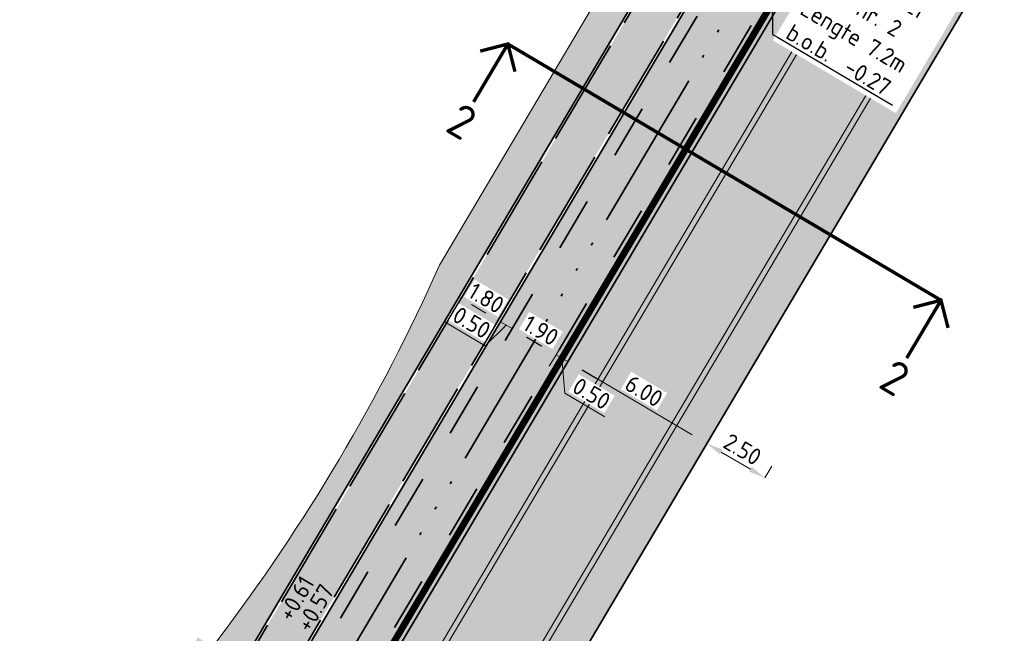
# Model space of a CAD drawing. Header units: metres. Extents: x 90722 to 92458, y 464239 to 465276.
# Tile 14 of 33: x 90876 to 90913, y 464964 to 464987. Entities that reach past the tile are written whole.
import ezdxf
from ezdxf import colors
from ezdxf.entities.mleader import LeaderData, LeaderLine
from ezdxf.enums import TextEntityAlignment as Align
from ezdxf.math import Vec2, Vec3

# ---------------------------------------------------------------- set-up
doc = ezdxf.new("R2010")
doc.units = ezdxf.units.M
for name, pattern in [('NLCS-HIDDEN', [4, 2, -2]), ('RI-DRAIN_PP100', [10, 6, -1, 0, -1, 0, -1, 0, -1]), ('VH-OPSLUITBAND_100X200_A', [10, 4, -1, 4, -1]), ('XX-CENTER', [8, 5, -1, 1, -1])]:
    doc.linetypes.add(name, pattern=pattern)
for name, color, linetype, lineweight in [('N-WE-GR-GRAS_RUIGGRAS-A-500', 62, 'Continuous', 18), ('N-WE-GW-HELOFYTENFILTER-A-500', 62, 'Continuous', 18), ('N-WE-GW-WADI-G', 110, 'NLCS-HIDDEN', 35), ('N-WE-RI-DRAINAGE_DRAIN_PP_100-G', 90, 'RI-DRAIN_PP100', 35), ('N-WE-VH-KANTOPSLUITING_OPSLUITBAND_100X200-G', 150, 'VH-OPSLUITBAND_100X200_A', 35), ('N-WE-VH-M', 7, 'Continuous', 18), ('N-WE-VH-VERHARDING-G', 7, 'Continuous', 35), ('N-WE-VH-VERHARDING_STREETPRINT-A-500', 252, 'Continuous', 0), ('N02-WE-VH-M', 7, 'Continuous', 18), ('N02-WE-VH-VERHARDING-G', 7, 'Continuous', 35), ('X-XX-AL-HOOGTELABEL-T25', 7, 'Continuous', 25), ('X-XX-AL-T25', 7, 'Continuous', 25), ('X-XX-AL-VERWIJZING_DOORSNEDE-S', 7, 'Continuous', 25)]:
    doc.layers.add(name, color=color, linetype=linetype, lineweight=lineweight)
doc.layers.add('N-WE-KL-TRACE_ET_OV-G', color=190, linetype='NLCS-HIDDEN', lineweight=35, true_color=0x7f00ff, transparency=0.5)
doc.layers.add('N-WE-OG-WEG_PARKEERPLAATS_HOOFDRIJBAAN-A-500', color=7, linetype='Continuous', lineweight=18, true_color=0x848483)
doc.layers.add('N-WE-OG-WEG_VERHARD-V', color=7, linetype='Continuous', lineweight=18, true_color=0xcdcdcd)
doc.layers.add('X-XX-AL-HULPLIJN-G', color=155, linetype='Continuous', lineweight=18, plot=False)
doc.layers.get('0').freeze()
doc.styles.add('NLCS-ISO', font='NLCS-ISO.ttf')
doc.styles.add('NLCS-ISO-M250-T25', font='NLCS-ISO.ttf', dxfattribs={"height": 0.625})
doc.dimstyles.new('NLCS-M250-T25-PIJL_L2_H1', dxfattribs={"dimscale": 0.25, "dimtxt": 2.5, "dimasz": 2.5, "dimexe": 2, "dimexo": 2, "dimgap": 0.7, "dimtad": 1, "dimzin": 0, "dimdsep": 46, "dimtxsty": 'NLCS-ISO-M250-T25', "dimcen": 0, "dimdle": 2, "dimclrd": 256, "dimclre": 256, "dimclrt": 256, "dimadec": 1, "dimazin": 0, "dimtfac": 1, "dimtdec": 3, "dimtofl": 0, "dimtmove": 0, "dimatfit": 3, "dimfxl": 2, "dimfxlon": 1, "dimtfillclr": 256, "dimtolj": 1, "dimtzin": 0, "dimlwd": -1, "dimlwe": -1, "dimarcsym": 0})
pattern_1 = [(59.397232, (90587.82589, 464789.43495), (-0.036921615, 0.143829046), [0.105, -0.105]), (149.397232, (90587.82589, 464789.43495), (-0.053453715, -0.09037533), [])]

# ---------------------------------------------------------------- blocks, each defined once
blk = doc.blocks.new('*D10')
at = {"layer": 'N-WE-VH-M', "transparency": 16777216}
for p, q in [((90894.741, 464975.286), (90894.996, 464975.717)), ((90895.835, 464974.639), (90895.279, 464974.968)), ((90896.373, 464974.321), (90896.627, 464974.751))]:
    blk.add_line(p, q, dxfattribs=at)
for points in [[(90895.332, 464975.058), (90895.226, 464974.878), (90894.741, 464975.286)], [(90895.888, 464974.729), (90895.782, 464974.55), (90896.373, 464974.321)]]:
    blk.add_solid(points, dxfattribs=at)
at = {"layer": 'N-WE-VH-M', "transparency": 16777216, "insert": (90895.805, 464975.223), "char_height": 0.625, "attachment_point": 5, "rotation": 329.3871, "style": 'NLCS-ISO-M250-T25', "bg_fill": 3, "box_fill_scale": 1.1, "bg_fill_color": 256, "bg_fill_true_color": 13158600, "bg_fill_transparency": 0}
blk.add_mtext('\\A1;1.90', dxfattribs=at)
at = {"layer": 'Defpoints', "color": 0, "transparency": 16777216}
for p in [(90894.741, 464975.286), (90894.741, 464975.286), (90896.373, 464974.321)]:
    blk.add_point(p, dxfattribs=at)
blk = doc.blocks.new('*D22')
at = {"layer": 'Defpoints', "color": 0, "transparency": 16777216}
for p in [(90885.806, 465029.585), (90845.165, 464960.906), (90845.167, 464960.905)]:
    blk.add_point(p, dxfattribs=at)
at = {"layer": 'N-WE-VH-M', "transparency": 16777216}
for p, q in [((90885.807, 465029.584), (90886.237, 465029.329)), ((90885.489, 465029.046), (90845.485, 464961.442)), ((90845.167, 464960.905), (90845.597, 464960.65))]:
    blk.add_line(p, q, dxfattribs=at)
for points in [[(90885.399, 465029.099), (90885.579, 465028.993), (90885.807, 465029.584)], [(90845.396, 464961.495), (90845.575, 464961.389), (90845.167, 464960.905)]]:
    blk.add_solid(points, dxfattribs=at)
at = {"layer": 'N-WE-VH-M', "transparency": 16777216, "insert": (90865.068, 464995.493), "char_height": 0.625, "attachment_point": 5, "rotation": 59.3857, "style": 'NLCS-ISO-M250-T25', "bg_fill": 3, "box_fill_scale": 1.1, "bg_fill_color": 256, "bg_fill_true_color": 13158600, "bg_fill_transparency": 0}
blk.add_mtext('\\A1;79.80', dxfattribs=at)
blk = doc.blocks.new('*D39')
at = {"layer": 'Defpoints', "color": 0, "transparency": 16777216}
for p in [(90896.803, 464974.079), (90901.967, 464971.023), (90901.967, 464971.023)]:
    blk.add_point(p, dxfattribs=at)
at = {"layer": 'N02-WE-VH-M', "transparency": 16777216}
for p, q in [((90896.803, 464974.079), (90897.058, 464974.509)), ((90897.341, 464973.761), (90901.429, 464971.342)), ((90901.967, 464971.023), (90902.222, 464971.454))]:
    blk.add_line(p, q, dxfattribs=at)
for points in [[(90897.394, 464973.85), (90897.288, 464973.671), (90896.803, 464974.079)], [(90901.482, 464971.431), (90901.376, 464971.252), (90901.967, 464971.023)]]:
    blk.add_solid(points, dxfattribs=at)
at = {"layer": 'N02-WE-VH-M', "transparency": 16777216, "insert": (90899.634, 464972.971), "char_height": 0.625, "attachment_point": 5, "rotation": 329.3872, "style": 'NLCS-ISO-M250-T25', "bg_fill": 3, "box_fill_scale": 1.1, "bg_fill_color": 256, "bg_fill_true_color": 13158600, "bg_fill_transparency": 0}
blk.add_mtext('\\A1;6.00', dxfattribs=at)
blk = doc.blocks.new('*D40')
at = {"layer": 'Defpoints', "color": 0, "transparency": 16777216}
for p in [(90901.967, 464971.023), (90904.124, 464969.747), (90904.124, 464969.747)]:
    blk.add_point(p, dxfattribs=at)
at = {"layer": 'N02-WE-VH-M', "transparency": 16777216}
for p, q in [((90901.967, 464971.023), (90902.222, 464971.454)), ((90902.505, 464970.705), (90903.586, 464970.065)), ((90904.124, 464969.747), (90904.379, 464970.177))]:
    blk.add_line(p, q, dxfattribs=at)
for points in [[(90902.558, 464970.795), (90902.452, 464970.616), (90901.967, 464971.023)], [(90903.639, 464970.155), (90903.533, 464969.976), (90904.124, 464969.747)]]:
    blk.add_solid(points, dxfattribs=at)
at = {"layer": 'N02-WE-VH-M', "transparency": 16777216, "insert": (90903.294, 464970.805), "char_height": 0.625, "attachment_point": 5, "rotation": 329.3873, "style": 'NLCS-ISO-M250-T25', "bg_fill": 3, "box_fill_scale": 1.1, "bg_fill_color": 256, "bg_fill_true_color": 13158600, "bg_fill_transparency": 0}
blk.add_mtext('\\A1;2.50', dxfattribs=at)
blk = doc.blocks.new('*D41')
at = {"layer": 'Defpoints', "color": 0, "transparency": 16777216}
for p in [(90896.377, 464974.328), (90896.803, 464974.066), (90896.807, 464974.074)]:
    blk.add_point(p, dxfattribs=at)
at = {"layer": 'N-WE-VH-M', "transparency": 16777216}
for p, q in [((90895.835, 464974.639), (90895.297, 464974.957)), ((90896.373, 464974.321), (90896.118, 464973.891)), ((90896.373, 464974.321), (90896.803, 464974.066)), ((90896.803, 464974.066), (90896.548, 464973.636)), ((90896.588, 464974.194), (90896.696, 464972.893)), ((90897.341, 464973.748), (90897.879, 464973.43)), ((90896.696, 464972.893), (90898.181, 464972.015))]:
    blk.add_line(p, q, dxfattribs=at)
blk.add_solid([(90895.888, 464974.729), (90895.782, 464974.549), (90896.373, 464974.321)], dxfattribs=at)
at = {"layer": 'N-WE-VH-M', "transparency": 16777216, "insert": (90897.687, 464972.873), "char_height": 0.625, "attachment_point": 5, "rotation": 329.3972, "style": 'NLCS-ISO-M250-T25', "bg_fill": 3, "box_fill_scale": 1.1, "bg_fill_color": 256, "bg_fill_true_color": 13158600, "bg_fill_transparency": 0}
blk.add_mtext('\\A1;0.50', dxfattribs=at)
at = {"layer": 'N-WE-VH-M', "transparency": 16777216}
blk.add_solid([(90897.394, 464973.838), (90897.288, 464973.659), (90896.803, 464974.066)], dxfattribs=at)
blk = doc.blocks.new('*U93')
at = {"linetype": 'Continuous', "const_width": 0.5, "flags": 128}
for points in [[(-28.69, -3), (-31.69, 0), (-34.69, -3)], [(-31.69, 0), (-31.69, -10)], [(46.07, -3), (43.07, 0), (40.07, -3)], [(43.07, 0), (43.07, -10)]]:
    blk.add_lwpolyline(points, dxfattribs=at)
at = {"linetype": 'XX-CENTER', "const_width": 0.5, "flags": 128}
blk.add_lwpolyline([(43.07, 0), (-31.69, 0)], dxfattribs=at)
at = {"linetype": 'Continuous', "style": 'NLCS-ISO'}
for tag, p in [('PIJL_LINKS', (-31.71, -10.9)), ('PIJL_RECHTS', (43.05, -10.9))]:
    blk.add_attdef(tag, text='', height=5, dxfattribs=at).set_placement(p, align=Align.TOP_CENTER)
blk = doc.blocks.new('*D162')
at = {"layer": 'Defpoints', "color": 0, "transparency": 16777216}
for p in [(90902.4, 464992.767), (90903.949, 464991.851)]:
    blk.add_point(p, dxfattribs=at)
at = {"layer": 'N-WE-VH-M', "transparency": 16777216}
for p, q in [((90893.008, 464976.893), (90892.498, 464976.032)), ((90893.764, 464975.864), (90893.291, 464976.144)), ((90894.557, 464975.976), (90894.047, 464975.116))]:
    blk.add_line(p, q, dxfattribs=at)
for points in [[(90893.344, 464976.234), (90893.238, 464976.055), (90892.753, 464976.463)], [(90893.817, 464975.954), (90893.711, 464975.775), (90894.302, 464975.546)]]:
    blk.add_solid(points, dxfattribs=at)
at = {"layer": 'N-WE-VH-M', "transparency": 16777216, "insert": (90893.776, 464976.424), "char_height": 0.625, "attachment_point": 5, "rotation": 329.3872, "style": 'NLCS-ISO-M250-T25', "bg_fill": 3, "box_fill_scale": 1.1, "bg_fill_color": 256, "bg_fill_true_color": 13158600, "bg_fill_transparency": 0}
blk.add_mtext('\\A1;1.80', dxfattribs=at)
at = {"layer": 'Defpoints', "color": 0, "transparency": 16777216}
blk.add_point((90892.753, 464976.463), dxfattribs=at)
blk = doc.blocks.new('*D170')
at = {"layer": 'Defpoints', "color": 0, "transparency": 16777216}
for p in [(90894.871, 464976.507), (90895.301, 464976.252), (90894.733, 464975.291)]:
    blk.add_point(p, dxfattribs=at)
at = {"layer": 'N-WE-VH-M', "transparency": 16777216}
for p, q in [((90893.764, 464975.864), (90893.226, 464976.182)), ((90894.557, 464975.976), (90894.048, 464975.116)), ((90894.987, 464975.722), (90894.478, 464974.861)), ((90893.732, 464974.655), (90892.247, 464975.533)), ((90894.517, 464975.419), (90893.732, 464974.655)), ((90895.27, 464974.973), (90895.808, 464974.655))]:
    blk.add_line(p, q, dxfattribs=at)
blk.add_solid([(90895.324, 464975.063), (90895.217, 464974.884), (90894.733, 464975.291)], dxfattribs=at)
at = {"layer": 'N-WE-VH-M', "transparency": 16777216, "insert": (90893.237, 464975.514), "char_height": 0.625, "attachment_point": 5, "rotation": 329.3972, "style": 'NLCS-ISO-M250-T25', "bg_fill": 3, "box_fill_scale": 1.1, "bg_fill_color": 256, "bg_fill_true_color": 13158600, "bg_fill_transparency": 0}
blk.add_mtext('\\A1;0.50', dxfattribs=at)
at = {"layer": 'N-WE-VH-M', "transparency": 16777216}
blk.add_line((90894.302, 464975.546), (90894.733, 464975.291), dxfattribs=at)
blk.add_solid([(90893.817, 464975.954), (90893.711, 464975.774), (90894.302, 464975.546)], dxfattribs=at)

msp = doc.modelspace()

# ---------------------------------------------------------------- hatches: boundary and pattern name
at = {"layer": 'N-WE-GR-GRAS_RUIGGRAS-A-500'}
h = msp.add_hatch(dxfattribs=at)
h.set_pattern_fill('AGR-GRAS_RUIGGRAS-SO', color=256, scale=0.25, angle=-30.6028, pattern_type=2)
h.set_pattern_definition([(338.7945, (90847.4533, 464971.2085), (1.157413, 1.42804), [0.1875, -2]), (338.7945, (90847.4286, 464971.1236), (1.157413, 1.42804), [0.1875, -2]), (33.7945, (90847.5791, 464970.8498), (-0.107986, 2.18394), [0.1875, -1]), (33.7945, (90847.6213, 464970.773), (-0.107986, 2.18394), [0.1875, -1]), (63.7945, (90847.9132, 464970.8907), (-0.68168, 1.72871), [0.1875, -1.25]), (63.7945, (90847.998, 464970.8661), (-0.68168, 1.72871), [0.1875, -1.25]), (313.7945, (90847.7271, 464971.359), (1.421339, 0.323721), [0.1875, -1]), (313.7945, (90847.8038, 464971.4012), (1.421339, 0.323721), [0.1875, -1]), (103.7945, (90847.7271, 464971.359), (-1.99975, 0.281294), [0.1875, -1]), (103.7945, (90847.8038, 464971.4012), (-1.99975, 0.281294), [0.1875, -1]), (3.7945, (90847.4533, 464971.2085), (0.49509, 1.035033), [0.1875, -1.25]), (3.7945, (90847.4286, 464971.1236), (0.49509, 1.035033), [0.1875, -1.25]), (18.7945, (90847.5791, 464970.8498), (0.46094, 2.13747), [0.1875, -1]), (18.7945, (90847.6092, 464970.795), (0.46094, 2.13747), [0.1875, -1]), (18.7945, (90847.7326, 464971.2194), (-0.047713, 1.304166), [0.1875, -1]), (18.7945, (90847.7627, 464971.1646), (-0.047713, 1.304166), [0.1875, -1])])
edge = h.paths.add_edge_path(flags=16)
edge.add_arc((90874.037, 465035.157), 0.7, 239.3743, 419.3743)
edge.add_line((90874.393, 465035.759), (90866.566, 465040.393))
edge.add_arc((90863.764, 465035.66), 5.5, 59.3743, 149.3872)
edge.add_line((90859.03, 465038.461), (90825.519, 464981.826))
edge.add_arc((90831.974, 464978.007), 7.5, 149.3872, 239.386)
edge.add_line((90828.155, 464971.552), (90838.712, 464965.305))
edge.add_arc((90839.068, 464965.908), 0.7, 239.386, 329.3958)
edge.add_line((90839.671, 464965.551), (90839.824, 464965.811))
edge.add_arc((90840.685, 464965.302), 1, 59.3958, 149.3958, ccw=False)
edge.add_line((90841.194, 464966.163), (90841.953, 464965.714))
edge.add_arc((90842.462, 464966.575), 1, 239.3958, 329.3958)
edge.add_line((90843.322, 464966.066), (90845.359, 464969.509))
edge.add_arc((90844.498, 464970.018), 1, 329.3958, 419.3958)
edge.add_line((90845.007, 464970.879), (90843.044, 464972.04))
edge.add_arc((90842.535, 464971.179), 1, 59.3958, 149.3958)
edge.add_line((90841.674, 464971.688), (90838.822, 464966.867))
edge.add_line((90838.822, 464966.867), (90828.868, 464972.757))
edge.add_arc((90831.974, 464978.007), 6.1, 149.3872, 239.386, ccw=False)
edge.add_line((90826.724, 464981.113), (90860.235, 465037.748))
edge.add_arc((90863.764, 465035.66), 4.1, 59.3743, 149.3872, ccw=False)
edge.add_line((90865.852, 465039.188), (90873.68, 465034.554))
edge = h.paths.add_edge_path()
edge.add_line((90846.164, 464966.707), (90848.824, 464971.204))
edge.add_line((90848.824, 464971.204), (90847.278, 464972.119))
edge.add_arc((90844.353, 464967.174), 5.744, 59.3958, 84.1318)
edge.add_arc((90845.088, 464974.322), 1.441, 154.9444, 264.1318, ccw=False)
edge.add_line((90843.782, 464974.933), (90843.89, 464974.883))
edge.add_line((90843.89, 464974.883), (90876.125, 465029.38))
edge.add_line((90876.125, 465029.38), (90879.674, 465027.281))
edge.add_line((90879.674, 465027.281), (90882.174, 465031.503))
edge.add_line((90882.174, 465031.503), (90878.807, 465033.494))
edge.add_line((90878.807, 465033.494), (90866.717, 465040.652))
edge.add_arc((90863.764, 465035.66), 5.8, 59.3872, 149.3872)
edge.add_line((90858.772, 465038.614), (90856.226, 465034.31))
edge.add_line((90856.226, 465034.31), (90856.054, 465034.412))
edge.add_line((90856.054, 465034.412), (90825.089, 464982.081))
edge.add_arc((90831.974, 464978.007), 8, 149.3872, 239.386)
edge.add_line((90827.9, 464971.122), (90839.06, 464964.518))
edge.add_line((90839.06, 464964.518), (90839.315, 464964.95))
edge.add_line((90839.315, 464964.95), (90839.383, 464964.91))
edge.add_arc((90841.861, 464969.253), 5, 240.2867, 329.3958)
h = msp.add_hatch(dxfattribs=at)
h.set_pattern_fill('AGR-GRAS_RUIGGRAS-SO', color=256, scale=0.0125, angle=-30.6028, pattern_type=2)
h.set_pattern_definition([(338.79446, (90587.8259, 464789.435), (1.157413, 1.428041), [0.1875, -2]), (338.79446, (90587.8012, 464789.35), (1.157413, 1.428041), [0.1875, -2]), (33.79446, (90587.9517, 464789.0762), (-0.107986, 2.183939), [0.1875, -1]), (33.79446, (90587.9939, 464788.9995), (-0.107986, 2.183939), [0.1875, -1]), (63.79446, (90588.2858, 464789.1172), (-0.681681, 1.7287094), [0.1875, -1.25]), (63.79446, (90588.3707, 464789.0925), (-0.681681, 1.7287094), [0.1875, -1.25]), (313.79446, (90588.0998, 464789.5855), (1.421339, 0.3237215), [0.1875, -1]), (313.79446, (90588.1764, 464789.6276), (1.421339, 0.3237215), [0.1875, -1]), (103.79446, (90588.0998, 464789.5855), (-1.99975, 0.281294), [0.1875, -1]), (103.79446, (90588.1764, 464789.6276), (-1.99975, 0.281294), [0.1875, -1]), (3.79446, (90587.8259, 464789.435), (0.4950894, 1.0350327), [0.1875, -1.25]), (3.79446, (90587.8012, 464789.3501), (0.4950894, 1.0350327), [0.1875, -1.25]), (18.79446, (90587.9517, 464789.0762), (0.460939, 2.137472), [0.1875, -1]), (18.79446, (90587.9818, 464789.0214), (0.460939, 2.137472), [0.1875, -1]), (18.79446, (90588.1052, 464789.4458), (-0.0477126, 1.304166), [0.1875, -1]), (18.79446, (90588.1353, 464789.391), (-0.0477126, 1.304166), [0.1875, -1])])
h.paths.add_polyline_path([(90902.757, 464993.37), (90901.127, 464994.336), (90900.906, 464993.962), (90901.488, 464993.618), (90892.04, 464977.649, -0.057664), (90883.771, 464963.675), (90883.647, 464963.465), (90883.069, 464963.807), (90880.769, 464959.918), (90881.027, 464959.766), (90880.416, 464958.733), (90880.158, 464958.885), (90877.757, 464954.827), (90871.249, 464958.677), (90869.155, 464955.138), (90877.964, 464951.469)])
h = msp.add_hatch(dxfattribs=at)
h.set_pattern_fill('AGR-GRAS_RUIGGRAS-SO', color=256, scale=0.0125, angle=-30.6028, pattern_type=2)
h.set_pattern_definition([(338.793, (90835.8966, 464987.8858), (1.15745, 1.428012), [0.1875, -2]), (338.793, (90835.872, 464987.801), (1.15745, 1.428012), [0.1875, -2]), (33.793, (90836.0225, 464987.527), (-0.10793, 2.18394), [0.1875, -1]), (33.793, (90836.0646, 464987.4504), (-0.10793, 2.18394), [0.1875, -1]), (63.793, (90836.3566, 464987.568), (-0.681638, 1.728726), [0.1875, -1.25]), (63.793, (90836.4414, 464987.5434), (-0.681638, 1.728726), [0.1875, -1.25]), (313.793, (90836.1705, 464988.0363), (1.421347, 0.323686), [0.1875, -1]), (313.793, (90836.2472, 464988.0785), (1.421347, 0.323686), [0.1875, -1]), (103.793, (90836.1705, 464988.0363), (-1.999743, 0.281343), [0.1875, -1]), (103.793, (90836.2472, 464988.0785), (-1.999743, 0.281343), [0.1875, -1]), (3.793, (90835.8966, 464987.8858), (0.495115, 1.03502), [0.1875, -1.25]), (3.793, (90835.872, 464987.8009), (0.495115, 1.03502), [0.1875, -1.25]), (18.793, (90836.0225, 464987.527), (0.46099, 2.13746), [0.1875, -1]), (18.793, (90836.0526, 464987.4723), (0.46099, 2.13746), [0.1875, -1]), (18.793, (90836.1759, 464987.8967), (-0.04768, 1.304167), [0.1875, -1]), (18.793, (90836.206, 464987.8419), (-0.04768, 1.304167), [0.1875, -1])])
h.paths.add_polyline_path([(90881.718, 464948.572), (90906.451, 464990.372), (90903.949, 464991.851), (90878.717, 464949.206), (90859.717, 464957.119), (90857.603, 464953.546), (90870.759, 464945.761, 0.41422)])
h.paths.add_polyline_path([(90858.797, 464954.582), (90859.484, 464955.742, -0.373876), (90860.729, 464956.156), (90878.926, 464948.577), (90903.64, 464990.346, -1.000001), (90905.28, 464989.375), (90881.287, 464948.826, -0.41422), (90871.013, 464946.191), (90859.148, 464953.212, -0.414208)], flags=16)
h.paths.add_polyline_path([(90866.128, 464953.312), (90866.32, 464953.773), (90866.781, 464953.581), (90866.589, 464953.119)], flags=0)
at = {"layer": 'N-WE-GW-HELOFYTENFILTER-A-500'}
h = msp.add_hatch(dxfattribs=at)
h.set_pattern_fill('AGR-GRAS_SPORTVELD-SO', color=256, scale=0.1, angle=14.3972, pattern_type=2)
h.set_pattern_definition([(343.794464, (90587.82589, 464789.43495), (0.06026287, 0.065145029), [0, -0.079375])])
edge = h.paths.add_edge_path()
edge.add_arc((90859.658, 464954.072), 1, 149.3872, 239.386)
edge.add_line((90859.148, 464953.212), (90871.013, 464946.191))
edge.add_arc((90874.833, 464952.645), 7.5, 239.386, 329.3872)
edge.add_line((90881.287, 464948.826), (90905.28, 464989.375))
edge.add_arc((90904.46, 464989.861), 0.953, 329.3872, 509.3873)
edge.add_line((90903.64, 464990.346), (90878.926, 464948.577))
edge.add_line((90878.926, 464948.577), (90860.729, 464956.156))
edge.add_arc((90860.344, 464955.233), 1, 67.3889, 149.3872)
edge.add_line((90859.484, 464955.742), (90858.797, 464954.582))
at = {"layer": 'N-WE-OG-WEG_PARKEERPLAATS_HOOFDRIJBAAN-A-500'}
h = msp.add_hatch(color=256, dxfattribs=at)
h.dxf.hatch_style = 1
edge = h.paths.add_edge_path()
edge.add_line((90884.847, 464942.077), (90927.505, 465014.201))
edge.add_arc((90920.618, 465018.271), 8, 239.3715, 329.4229, ccw=False)
edge.add_line((90916.542, 465011.387), (90913.116, 465013.415))
edge.add_arc((90910.059, 465008.252), 6, -30.6128, 59.3715, ccw=False)
edge.add_line((90915.223, 465005.197), (90881.718, 464948.572))
edge.add_arc((90874.833, 464952.646), 8, 239.386, 329.3872, ccw=False)
edge.add_line((90870.759, 464945.761), (90827.9, 464971.122))
edge.add_arc((90831.974, 464978.007), 8, 149.3872, 239.386, ccw=False)
edge.add_line((90825.089, 464982.081), (90858.6, 465038.715))
edge.add_arc((90863.764, 465035.66), 6, 59.3715, 149.3872, ccw=False)
edge.add_line((90866.821, 465040.823), (90847.888, 465052.025))
edge.add_arc((90842.793, 465043.421), 10, -30.6128, 59.3662, ccw=False)
edge.add_line((90851.399, 465038.328), (90817.888, 464981.694))
edge.add_arc((90826.495, 464976.601), 10, 149.3872, 239.3868)
edge.add_line((90821.402, 464967.995), (90831.744, 464961.876))
edge.add_line((90831.744, 464961.876), (90857.993, 464946.343))
edge.add_line((90857.993, 464946.343), (90871.146, 464938.56))
edge.add_arc((90876.239, 464947.167), 10, 239.3861, 329.4072)
edge = h.paths.add_edge_path()
edge.add_line((90835.362, 464958.573), (90853.356, 464947.925))
edge.add_arc((90851.882, 464936.016), 12, 59.386, 82.9425, ccw=False)
edge.add_line((90857.993, 464946.343), (90831.744, 464961.876))
edge.add_arc((90825.633, 464951.548), 12, 35.8294, 59.386, ccw=False)
at = {"layer": 'N-WE-OG-WEG_VERHARD-V'}
h = msp.add_hatch(color=256, dxfattribs=at)
h.dxf.hatch_style = 1
h.paths.add_polyline_path([(90878.675, 464949.332), (90903.914, 464991.988), (90906.502, 464990.458), (90907.673, 464992.437), (90901.992, 464995.799), (90901.178, 464994.422), (90902.894, 464993.405), (90878.006, 464951.343), (90869.011, 464955.09), (90871.163, 464958.728), (90868.323, 464960.408), (90866.576, 464957.4), (90858.065, 464960.952), (90854.675, 464955.278), (90857.517, 464953.597), (90859.676, 464957.245)])
at = {"layer": 'N-WE-VH-VERHARDING_STREETPRINT-A-500'}
h = msp.add_hatch(dxfattribs=at)
h.set_pattern_fill('AVH-BSS_KEIFORMAAT_KEPER', color=256, angle=-225, pattern_type=2)
h.set_pattern_definition([(104.397232, (90587.82589, 464789.43495), (-0.127810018, 0.07559497), [0.315, -0.105]), (14.397232, (90587.62249, 464789.38274), (-0.127810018, 0.07559497), [0.315, -0.105])])
h.paths.add_polyline_path([(90927.505, 465014.201, -0.414477), (90916.542, 465011.387), (90913.116, 465013.415, -0.414133), (90915.223, 465005.197), (90916.514, 465004.433), (90883.009, 464947.808), (90885.591, 464946.282), (90919.086, 465002.912), (90920.377, 465002.149)])
h = msp.add_hatch(dxfattribs=at)
h.set_pattern_fill('AVH-BSS_KEIFORMAAT_HALFST', color=256, angle=-270, pattern_type=2)
h.set_pattern_definition(pattern_1)
h.paths.add_polyline_path([(90916.342, 465004.535), (90915.223, 465005.197), (90881.718, 464948.572), (90882.837, 464947.91)])
h = msp.add_hatch(dxfattribs=at)
h.set_pattern_fill('AVH-BSS_KEIFORMAAT_HALFST', color=256, pattern_type=2)
h.set_pattern_definition([(329.39723, (90883.01329, 464947.80593), (0.14382905, 0.03692162), [0.105, -0.105]), (59.39723, (90883.01329, 464947.80593), (-0.09037533, 0.05345372), [])])
h.paths.add_polyline_path([(90882.837, 464947.91), (90883.009, 464947.808), (90916.514, 465004.433), (90916.342, 465004.535)])
h = msp.add_hatch(dxfattribs=at)
h.set_pattern_fill('AVH-BSS_KEIFORMAAT_HALFST', color=256, pattern_type=2)
h.set_pattern_definition([(329.39723, (90885.76699, 464946.17722), (0.14382905, 0.03692162), [0.105, -0.105]), (59.39723, (90885.76699, 464946.17722), (-0.09037533, 0.05345372), [])])
h.paths.add_polyline_path([(90919.258, 465002.811), (90919.086, 465002.912), (90885.591, 464946.282), (90885.763, 464946.18)])
h = msp.add_hatch(dxfattribs=at)
h.set_pattern_fill('AVH-BSS_KEIFORMAAT_HALFST', color=256, angle=-270, pattern_type=2)
h.set_pattern_definition(pattern_1)
h.paths.add_polyline_path([(90920.377, 465002.149), (90919.258, 465002.811), (90885.763, 464946.18), (90886.882, 464945.518)])

# ---------------------------------------------------------------- linework, layer by layer
at = {"layer": 'N-WE-GW-WADI-G', "flags": 128}
msp.add_lwpolyline([(90903.64, 464990.346), (90878.926, 464948.577), (90860.729, 464956.156, 0.373876), (90859.484, 464955.742), (90858.797, 464954.582, 0.414208), (90859.148, 464953.212), (90871.013, 464946.191, 0.41422), (90881.287, 464948.826), (90905.28, 464989.375, 1.000001)], format="xyb", close=True, dxfattribs=at)
at = {"layer": 'N-WE-VH-KANTOPSLUITING_OPSLUITBAND_100X200-G', "flags": 128}
for points in [[(90871.163, 464958.728), (90869.011, 464955.09), (90878.006, 464951.343), (90902.894, 464993.405), (90901.178, 464994.422)], [(90906.502, 464990.458), (90903.914, 464991.988), (90878.675, 464949.332), (90859.676, 464957.245), (90857.517, 464953.597)]]:
    msp.add_lwpolyline(points, dxfattribs=at)
at = {"layer": 'N-WE-VH-VERHARDING-G', "flags": 128}
for points in [[(90871.249, 464958.677), (90869.155, 464955.138), (90877.964, 464951.469), (90902.757, 464993.37), (90901.127, 464994.336)], [(90906.451, 464990.372), (90903.949, 464991.851), (90878.717, 464949.206), (90859.717, 464957.119), (90857.603, 464953.546)]]:
    msp.add_lwpolyline(points, dxfattribs=at)
at = {"layer": 'N02-WE-VH-VERHARDING-G', "flags": 128}
for points in [[(90866.819, 465040.824), (90866.819, 465040.824, 0.414214), (90858.6, 465038.715), (90825.089, 464982.081, 0.414206), (90827.9, 464971.122), (90870.759, 464945.761, 0.414221), (90881.718, 464948.572), (90915.223, 465005.197, 0.414133), (90913.116, 465013.415)], [(90927.502, 465014.195), (90884.845, 464942.074, -0.41422), (90871.146, 464938.56), (90857.993, 464946.343, 0.238433), (90847.188, 464947.06, 0.614951), (90847.07, 464945.279), (90851.251, 464942.805)]]:
    msp.add_lwpolyline(points, format="xyb", dxfattribs=at)
at = {"layer": 'X-XX-AL-HULPLIJN-G', "flags": 128}
for points in [[(90855.272, 465036.037), (90823.798, 464982.844, 0.414206), (90827.136, 464969.831), (90869.995, 464944.47, 0.414221), (90883.009, 464947.808), (90916.514, 465004.433)], [(90855.444, 465035.935), (90823.97, 464982.743, 0.414206), (90827.238, 464970.003), (90870.097, 464944.642, 0.414221), (90882.837, 464947.91), (90916.342, 465004.535, 0.000008), (90916.342, 465004.535, 0.000008)], [(90919.258, 465002.811), (90883.726, 464942.736, -0.41422), (90871.808, 464939.679), (90858.655, 464947.462)], [(90919.086, 465002.912), (90883.554, 464942.838, -0.41422), (90871.91, 464939.851), (90858.757, 464947.634)]]:
    msp.add_lwpolyline(points, format="xyb", dxfattribs=at)
at = {"layer": 'X-XX-AL-HULPLIJN-G'}
msp.add_lwpolyline([(90907.812, 465011.467, 0.064617), (90908.407, 465011.344, -0.160924), (90909.933, 465010.709, -0.279814), (90910.717, 465008.278, -0.119766), (90910.12, 465007.11, 0.03635), (90906.712, 465002.511), (90902.685, 464995.703), (90902.13, 464996.031), (90900.906, 464993.962), (90901.488, 464993.618), (90892.04, 464977.649, -0.057664), (90883.771, 464963.675)], format="xyb", dxfattribs=at)

# ---------------------------------------------------------------- block references
at = {"layer": 'X-XX-AL-VERWIJZING_DOORSNEDE-S', "xscale": 0.25, "yscale": 0.25, "zscale": 0.25, "rotation": 329.3715146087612}
msp.add_blockref('*U93', (90901.397, 464981.83), dxfattribs=at).add_auto_attribs({'PIJL_LINKS': '2', 'PIJL_RECHTS': '2'})

# ---------------------------------------------------------------- texts
at = {"layer": 'X-XX-AL-HOOGTELABEL-T25', "insert": (90886.685, 464964.283), "char_height": 0.625, "attachment_point": 1, "rotation": 59.3972, "style": 'NLCS-ISO-M250-T25'}
msp.add_mtext_dynamic_manual_height_columns('+0.57', width=1.09428, gutter_width=3.125, heights=[0], dxfattribs=at)

# ---------------------------------------------------------------- next in the draw order: dimensions: what is measured, and where the dimension line sits
at = {"layer": 'N-WE-VH-M'}
dim = msp.add_aligned_dim(p1=(90885.806, 465029.585), p2=(90845.165, 464960.906), distance=0.002, dimstyle='NLCS-M250-T25-PIJL_L2_H1', override={"dimtfill": 1}, dxfattribs=at)
dim.commit()
dim.dimension.update_dxf_attribs({"geometry": '*D22', "text_midpoint": (90865.068, 464995.493)})
dim = msp.add_linear_dim(base=(90896.803, 464974.066), p1=(90896.377, 464974.328), p2=(90896.807, 464974.074), angle=329.3972, dimstyle='NLCS-M250-T25-PIJL_L2_H1', override={"dimtmove": 1, "dimtfill": 1}, dxfattribs=at)
dim.commit()
dim.dimension.update_dxf_attribs({"geometry": '*D41', "text_midpoint": (90896.847, 464972.804), "dimtype": 160})

# ---------------------------------------------------------------- next in the draw order: leaders
at = {"layer": 'X-XX-AL-T25'}
ml = msp.add_multileader_mtext('Standard', dxfattribs=at)
ml.set_content('Duiker met dam nr. 2\\PLengte 7.2m\\Pb.o.b.^I-0.27', color=256, style='NLCS-ISO-M250-T25')
ml.set_leader_properties(color=256, linetype='ByLayer', lineweight=-1)
ml.build(insert=Vec2(0, 0))
ml.multileader.update_dxf_attribs({"text_left_attachment_type": 5, "text_right_attachment_type": 5, "dogleg_length": 0.625, "arrow_head_size": 0.625})
ctx = ml.context
ctx.base_point, ctx.char_height, ctx.arrow_head_size, ctx.landing_gap_size, ctx.plane_origin, ctx.plane_x_axis, ctx.plane_y_axis = Vec3(90904.592, 464986.116), 0.625, 0.625, 0.225, Vec3(90904.38, 464989.725), Vec3(0.860705, -0.509104), Vec3(0.509104, 0.860705)
ctx.left_attachment, ctx.right_attachment = 5, 5
notes = []
notes.append((ctx, [(0, (1, 1, 0), (90904.41, 464986.223), (0.860705, -0.509104), 0.212, [(0, [(90904.38, 464989.725)], 0, [])])]))
ctx.mtext.insert, ctx.mtext.text_direction, ctx.mtext.rotation, ctx.mtext.width, ctx.mtext.flow_direction = Vec3(90906.758, 464989.336), Vec3(0.860705, -0.509104), 5.749042, 4.68431, 5
ctx.mtext.has_bg_fill, ctx.mtext.bg_color, ctx.mtext.bg_scale_factor, ctx.mtext.bg_transparency, ctx.mtext.use_window_bg_color = 1, -1027028792, 1.5, 0, 1
for ctx, leaders in notes:
    for number, flags, end, landing, length, lines in leaders:
        leader = LeaderData()
        leader.index, (leader.has_last_leader_line, leader.has_dogleg_vector, leader.attachment_direction) = number, flags
        leader.last_leader_point, leader.dogleg_vector, leader.dogleg_length = Vec3(end), Vec3(landing), length
        for number, points, colour, breaks in lines:
            line = LeaderLine()
            line.index, line.vertices, line.color, line.breaks = number, Vec3.list(points), colors.encode_raw_color(colour), breaks
            leader.lines.append(line)
        ctx.leaders.append(leader)

# ---------------------------------------------------------------- next in the draw order: texts
at = {"layer": 'X-XX-AL-HOOGTELABEL-T25', "insert": (90886.005, 464964.685), "char_height": 0.625, "attachment_point": 1, "rotation": 59.3972, "style": 'NLCS-ISO-M250-T25'}
msp.add_mtext_dynamic_manual_height_columns('+0.61', width=1.09428, gutter_width=3.125, heights=[0], dxfattribs=at)

# ---------------------------------------------------------------- next in the draw order: dimensions: what is measured, and where the dimension line sits
at = {"layer": 'N-WE-VH-M'}
dim = msp.add_linear_dim(base=(90894.733, 464975.291), p1=(90894.871, 464976.507), p2=(90895.301, 464976.252), angle=329.3972, dimstyle='NLCS-M250-T25-PIJL_L2_H1', override={"dimtmove": 1, "dimtfill": 1}, dxfattribs=at)
dim.commit()
dim.dimension.update_dxf_attribs({"geometry": '*D170', "text_midpoint": (90893.581, 464974.744), "dimtype": 160})
at = {"layer": 'N02-WE-VH-M'}
dim = msp.add_aligned_dim(p1=(90896.803, 464974.079), p2=(90901.967, 464971.023), distance=0, dimstyle='NLCS-M250-T25-PIJL_L2_H1', override={"dimtfill": 1}, dxfattribs=at)
dim.commit()
dim.dimension.update_dxf_attribs({"geometry": '*D39', "text_midpoint": (90899.634, 464972.971)})

# ---------------------------------------------------------------- next in the draw order: dimensions: what is measured, and where the dimension line sits
at = {"layer": 'N-WE-VH-M'}
dim = msp.add_aligned_dim(p1=(90903.949, 464991.851), p2=(90902.4, 464992.767), distance=18.945, dimstyle='NLCS-M250-T25-PIJL_L2_H1', override={"dimtfill": 1}, dxfattribs=at)
dim.commit()
dim.dimension.update_dxf_attribs({"geometry": '*D162', "text_midpoint": (90893.776, 464976.424)})
at = {"layer": 'N02-WE-VH-M'}
dim = msp.add_aligned_dim(p1=(90901.967, 464971.023), p2=(90904.124, 464969.747), distance=0, text='2.50', dimstyle='NLCS-M250-T25-PIJL_L2_H1', override={"dimtfill": 1}, dxfattribs=at)
dim.commit()
dim.dimension.update_dxf_attribs({"geometry": '*D40', "text_midpoint": (90903.294, 464970.805)})

# ---------------------------------------------------------------- next in the draw order: linework, layer by layer
at = {"layer": 'N-WE-RI-DRAINAGE_DRAIN_PP_100-G', "flags": 128}
msp.add_lwpolyline([(90851.462, 464965.939, -0.113237), (90852.614, 464964.023, 0.113237), (90853.767, 464962.107), (90860.757, 464954.857, 0.081924), (90863.367, 464952.913), (90873.906, 464947.471, 0.397439), (90880.504, 464949.367), (90902.463, 464986.479, 0.09862), (90903.757, 464990.165, -0.09862), (90905.051, 464993.851), (90912.554, 465006.531, 0.414124), (90911.149, 465012.01), (90879.616, 465030.681, 0.112533), (90877.5, 465031.36, -0.112639), (90875.382, 465032.04, 0.112639)], format="xyb", dxfattribs=at)

# ---------------------------------------------------------------- next in the draw order: dimensions: what is measured, and where the dimension line sits
at = {"layer": 'N-WE-VH-M'}
dim = msp.add_aligned_dim(p1=(90896.373, 464974.321), p2=(90894.741, 464975.286), distance=0, dimstyle='NLCS-M250-T25-PIJL_L2_H1', override={"dimtfill": 1}, dxfattribs=at)
dim.commit()
dim.dimension.update_dxf_attribs({"geometry": '*D10', "text_midpoint": (90895.805, 464975.223)})

# ---------------------------------------------------------------- next in the draw order: linework, layer by layer
at = {"layer": 'N-WE-KL-TRACE_ET_OV-G', "transparency": 33554687, "const_width": 0.25, "flags": 128}
msp.add_lwpolyline([(90901.879, 465019.778), (90912.989, 465013.2, -0.414133), (90915.008, 465005.324), (90881.503, 464948.699, -0.414221), (90870.886, 464945.976), (90857.625, 464953.823)], format="xyb", dxfattribs=at)

doc.saveas('drawing.dxf')
